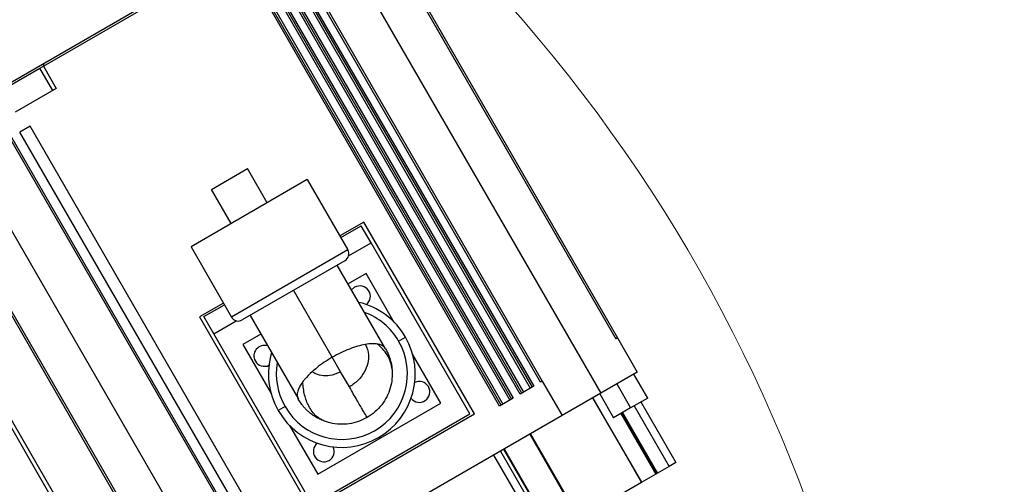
# Model space of a CAD drawing. Header units: millimetres. Extents: x -7 to 844, y 0 to 594.
# Tile 35 of 137: x 368 to 387, y 264 to 273. Entities that reach past the tile are written whole.
import ezdxf

# ---------------------------------------------------------------- set-up
doc = ezdxf.new("R2010")
doc.units = ezdxf.units.MM
doc.styles.add('SLDTEXTSTYLE2', font='HYSWLONGFANGSONG.TTF', dxfattribs={"bigfont": 'bigfont'})
doc.styles.add('SLDTEXTSTYLE3', font='HYSWLONGFANGSONG.TTF')
doc.dimstyles.new('SLDDIMSTYLE1', dxfattribs={"dimtxt": 9.875366, "dimasz": 4.884615, "dimexe": 0, "dimexo": 0.0625, "dimgap": 2.468842, "dimtad": 2, "dimlfac": 13, "dimrnd": 1e-09, "dimzin": 12, "dimdsep": 46, "dimtxsty": 'SLDTEXTSTYLE3', "dimsah": 1, "dimcen": 0.09, "dimadec": 0, "dimazin": 3, "dimtfac": 1, "dimtdec": 3, "dimtofl": 0, "dimtmove": 0, "dimatfit": 3, "dimfxl": 1, "dimfrac": 2, "dimtolj": 1, "dimtzin": 12, "dimarcsym": 0})
doc.dimstyles.new('SLDDIMSTYLE13', dxfattribs={"dimtxt": 9.875366, "dimasz": 4.884615, "dimexe": 0, "dimexo": 0.0625, "dimgap": 2.468842, "dimtad": 0, "dimtih": 1, "dimtoh": 1, "dimlfac": 5, "dimrnd": 1e-09, "dimzin": 12, "dimdsep": 46, "dimtxsty": 'SLDTEXTSTYLE3', "dimblk1": 'NONE', "dimblk2": 'NONE', "dimsah": 1, "dimcen": 0, "dimadec": 0, "dimazin": 3, "dimtfac": 1, "dimtdec": 3, "dimtofl": 0, "dimtmove": 0, "dimatfit": 3, "dimldrblk": 'NONE', "dimfxl": 1, "dimfrac": 2, "dimtolj": 1, "dimtzin": 12, "dimarcsym": 0})
doc.dimstyles.new('SLDDIMSTYLE14', dxfattribs={"dimtxt": 9.875366, "dimasz": 4.884615, "dimexe": 0, "dimexo": 0.0625, "dimgap": 2.468842, "dimtad": 0, "dimtih": 1, "dimtoh": 1, "dimlfac": 5, "dimrnd": 1e-09, "dimzin": 12, "dimdsep": 46, "dimtxsty": 'SLDTEXTSTYLE3', "dimblk1": 'NONE', "dimblk2": 'NONE', "dimsah": 1, "dimcen": 0, "dimadec": 0, "dimazin": 3, "dimtfac": 1, "dimtdec": 3, "dimtmove": 0, "dimatfit": 3, "dimldrblk": 'NONE', "dimfxl": 1, "dimfrac": 2, "dimtolj": 1, "dimtzin": 12, "dimarcsym": 0})
doc.dimstyles.new('SLDDIMSTYLE15', dxfattribs={"dimtxt": 9.875366, "dimasz": 4.884615, "dimexe": 0, "dimexo": 0.0625, "dimgap": 2.468842, "dimtad": 0, "dimtih": 1, "dimtoh": 1, "dimlfac": 5, "dimrnd": 1e-09, "dimzin": 12, "dimdsep": 46, "dimtxsty": 'SLDTEXTSTYLE3', "dimblk1": 'NONE', "dimblk2": 'NONE', "dimsah": 1, "dimcen": 0, "dimadec": 0, "dimazin": 3, "dimtfac": 1, "dimtdec": 3, "dimtmove": 0, "dimatfit": 3, "dimldrblk": 'NONE', "dimfxl": 1, "dimfrac": 2, "dimtolj": 1, "dimtzin": 12, "dimarcsym": 0})
doc.dimstyles.new('SLDDIMSTYLE2', dxfattribs={"dimtxt": 8.4646, "dimasz": 4.884615, "dimexe": 0, "dimexo": 0.0625, "dimgap": 2.11615, "dimtad": 2, "dimlfac": 13, "dimrnd": 1e-09, "dimzin": 12, "dimdsep": 46, "dimtxsty": 'SLDTEXTSTYLE3', "dimsah": 1, "dimcen": 0.09, "dimadec": 0, "dimazin": 3, "dimtfac": 1, "dimtdec": 3, "dimtofl": 0, "dimtmove": 0, "dimatfit": 3, "dimfxl": 1, "dimfrac": 2, "dimtolj": 1, "dimtzin": 12, "dimarcsym": 0})
doc.dimstyles.new('SLDDIMSTYLE8', dxfattribs={"dimtxt": 9.875366, "dimasz": 4.884615, "dimexe": 0, "dimexo": 0.0625, "dimgap": 2.468842, "dimtad": 0, "dimtih": 1, "dimtoh": 1, "dimlfac": 3, "dimrnd": 1e-09, "dimzin": 12, "dimdsep": 46, "dimtxsty": 'SLDTEXTSTYLE3', "dimblk1": 'NONE', "dimblk2": 'NONE', "dimsah": 1, "dimcen": 0, "dimadec": 0, "dimazin": 3, "dimtol": 1, "dimtp": 0.015, "dimtfac": 1, "dimtdec": 3, "dimtmove": 0, "dimatfit": 3, "dimldrblk": 'NONE', "dimfxl": 1, "dimfrac": 2, "dimtolj": 1, "dimtzin": 12, "dimarcsym": 0})

# ---------------------------------------------------------------- blocks, each defined once
blk = doc.blocks.new('_D_2')
at = {"color": 7, "linetype": 'Continuous', "lineweight": 18}
for p, q in [((446.215, 288.028), (446.215, 84.223)), ((304.139, 165.644), (304.139, 84.223)), ((446.215, 85.223), (304.139, 85.223))]:
    blk.add_line(p, q, dxfattribs=at)
for points in [[(304.139, 85.223), (309.023, 84.472), (309.023, 85.975)], [(446.215, 85.223), (441.331, 85.975), (441.331, 84.472)]]:
    blk.add_solid(points, dxfattribs=at)
at = {"color": 7, "linetype": 'Continuous', "lineweight": 18, "insert": (366.534, 97.16), "char_height": 9.2604, "attachment_point": 1, "style": 'SLDTEXTSTYLE3'}
blk.add_mtext('1847', dxfattribs=at)
blk = doc.blocks.new('_D_7')
at = {"color": 7, "linetype": 'Continuous', "lineweight": 18}
for p, q in [((446.215, 288.028), (425.561, 288.028)), ((426.561, 288.028), (426.561, 158.336)), ((330.94, 158.336), (427.561, 158.336))]:
    blk.add_line(p, q, dxfattribs=at)
for points in [[(426.561, 288.028), (425.81, 283.144), (427.312, 283.144)], [(426.561, 158.336), (427.312, 163.221), (425.81, 163.221)]]:
    blk.add_solid(points, dxfattribs=at)
at = {"color": 7, "linetype": 'Continuous', "lineweight": 18, "insert": (416.329, 215.774), "char_height": 7.9375, "attachment_point": 1, "rotation": 90, "style": 'SLDTEXTSTYLE3'}
blk.add_mtext('1686', dxfattribs=at)
blk = doc.blocks.new('_D_13')
at = {"color": 7, "linetype": 'Continuous', "lineweight": 18}
for p, q in [((285.87, 295.567), (409.462, 295.567)), ((408.462, 295.567), (408.462, 210.182)), ((283.979, 210.182), (409.462, 210.182))]:
    blk.add_line(p, q, dxfattribs=at)
for points in [[(408.462, 295.567), (407.71, 290.682), (409.213, 290.682)], [(408.462, 210.182), (409.213, 215.067), (407.71, 215.067)]]:
    blk.add_solid(points, dxfattribs=at)
at = {"color": 7, "linetype": 'Continuous', "lineweight": 18, "insert": (398.23, 245.466), "char_height": 7.9375, "attachment_point": 1, "rotation": 90, "style": 'SLDTEXTSTYLE3'}
blk.add_mtext('1110', dxfattribs=at)
blk = doc.blocks.new('_D_28')
at = {"color": 7, "linetype": 'Continuous', "lineweight": 18}
blk.add_line((754.604, 285.289), (748.254, 285.289), dxfattribs=at)
at = {"color": 7, "linetype": 'Continuous', "lineweight": 18, "char_height": 9.2604, "attachment_point": 1}
for s, insert, style in [('10H7深15', (669.173, 320.457), 'SLDTEXTSTYLE2'), ('%%c', (657.557, 320.457), 'SLDTEXTSTYLE3'), ('Depth 15', (665.328, 308.23), 'SLDTEXTSTYLE3')]:
    blk.add_mtext(s, dxfattribs=dict(at, insert=insert, style=style))
blk = doc.blocks.new('_None')
blk = doc.blocks.new('_D_45')
at = {"color": 7, "linetype": 'Continuous', "lineweight": 18}
blk.add_line((521.285, 333.673), (471.743, 333.673), dxfattribs=at)
at = {"color": 7, "linetype": 'Continuous', "lineweight": 18, "char_height": 9.2604, "attachment_point": 1}
for s, insert, style in [('H8通', (502.411, 345.611), 'SLDTEXTSTYLE2'), ('%%c', (482.152, 345.611), 'SLDTEXTSTYLE3'), ('2-', (471.743, 345.611), 'SLDTEXTSTYLE3'), ('30', (493.768, 345.611), 'SLDTEXTSTYLE3')]:
    blk.add_mtext(s, dxfattribs=dict(at, insert=insert, style=style))
blk = doc.blocks.new('_D_46')
at = {"color": 7, "linetype": 'Continuous', "lineweight": 18}
blk.add_line((688.896, 334.435), (722.792, 334.435), dxfattribs=at)
at = {"color": 7, "linetype": 'Continuous', "lineweight": 18, "attachment_point": 1}
for s, insert, char_height, style in [('通', (714.149, 346.373), 9.26, 'SLDTEXTSTYLE2'), ('8-', (690.483, 346.373), 9.2604, 'SLDTEXTSTYLE3'), ('M20', (700.893, 346.373), 9.2604, 'SLDTEXTSTYLE3')]:
    blk.add_mtext(s, dxfattribs=dict(at, insert=insert, char_height=char_height, style=style))
blk = doc.blocks.new('_D_55')
at = {"color": 7, "linetype": 'Continuous', "lineweight": 18}
blk.add_line((512.91, 531.632), (472.011, 531.632), dxfattribs=at)
at = {"color": 7, "linetype": 'Continuous', "lineweight": 18, "attachment_point": 1}
for s, insert, char_height, style in [('通', (502.68, 543.569), 9.26, 'SLDTEXTSTYLE2'), ('%%c', (482.421, 543.569), 9.2604, 'SLDTEXTSTYLE3'), ('8-', (472.011, 543.569), 9.2604, 'SLDTEXTSTYLE3'), ('22', (494.037, 543.569), 9.2604, 'SLDTEXTSTYLE3')]:
    blk.add_mtext(s, dxfattribs=dict(at, insert=insert, char_height=char_height, style=style))

msp = doc.modelspace()

# ---------------------------------------------------------------- linework, layer by layer
at = {"color": 7, "linetype": 'Continuous', "lineweight": 25}
for p, q in [((373.486302, 275.032676), (366.403366, 270.94334)), ((368.033404, 271.840032), (373.183324, 274.813339)), ((374.537889, 274.573932), (379.180197, 266.533219)), ((374.551967, 274.626472), (379.213505, 266.55245)), ((372.872456, 273.612394), (377.514763, 265.571681)), ((372.905764, 273.631624), (377.548072, 265.590912)), ((372.939073, 273.650855), (377.581381, 265.610142)), ((377.714615, 265.687065), (373.053077, 273.761087)), ((373.105616, 273.747009), (377.747924, 265.706296)), ((372.539369, 273.420086), (377.181677, 265.379373)), ((377.314911, 265.456296), (372.672604, 273.497009)), ((377.34822, 265.475527), (372.705912, 273.51624)), ((372.739221, 273.535471), (377.381529, 265.494758)), ((376.915207, 265.225527), (372.2729, 273.26624)), ((376.948516, 265.244758), (372.306208, 273.285471)), ((372.339517, 273.304701), (376.981825, 265.263989)), ((372.472752, 273.381624), (377.115059, 265.340912)), ((372.50606, 273.400855), (377.148368, 265.360142)), ((368.033404, 271.840032), (368.047481, 271.892571)), ((367.300613, 271.416955), (367.966786, 271.80157)), ((367.966786, 271.80157), (368.033404, 271.840032)), ((368.216786, 271.368557), (367.966786, 271.80157)), ((368.033404, 271.840032), (368.283404, 271.407019)), ((368.283404, 271.407019), (367.483995, 270.94548)), ((367.776229, 270.670086), (367.576377, 270.554701)), ((372.218685, 262.513989), (367.576377, 270.554701)), ((372.418537, 262.629373), (367.776229, 270.670086)), ((367.376525, 270.439317), (372.018833, 262.398604)), ((367.390603, 270.491856), (372.052141, 262.417835)), ((371.305484, 269.441853), (372.004966, 269.8457)), ((372.389581, 269.179526), (372.004966, 269.8457)), ((370.553251, 261.55245), (365.891713, 269.626472)), ((365.944252, 269.612394), (370.58656, 261.571681)), ((373.172335, 269.631449), (370.907345, 268.323757)), ((373.172335, 269.631449), (373.961566, 268.264461)), ((371.690099, 268.77568), (371.305484, 269.441853)), ((374.270656, 268.806024), (373.804335, 268.536793)), ((376.424502, 265.075453), (374.270656, 268.806024)), ((373.823565, 268.503485), (374.223269, 268.734254)), ((374.415577, 268.401167), (374.223269, 268.734254)), ((370.907345, 268.323757), (371.696576, 266.956769)), ((373.961566, 268.264461), (371.696576, 266.956769)), ((373.976997, 268.147953), (374.415577, 268.401167)), ((376.338654, 265.0703), (374.415577, 268.401167)), ((373.905254, 268.054304), (371.906734, 266.900458)), ((374.696211, 266.338172), (373.755365, 267.967765)), ((374.315183, 267.805825), (373.965442, 267.603901)), ((374.865018, 266.853483), (374.315183, 267.805825)), ((373.658524, 266.17396), (372.905994, 267.477381)), ((374.093598, 267.535775), (374.034516, 267.484262)), ((373.134727, 254.888895), (366.077035, 267.113176)), ((373.201345, 254.927356), (366.143652, 267.151638)), ((371.539345, 267.229101), (371.073024, 266.95987)), ((371.158872, 266.965023), (371.558576, 267.195792)), ((371.073024, 266.95987), (373.22687, 263.229299)), ((371.35118, 266.631936), (371.158872, 266.965023)), ((371.35118, 266.631936), (371.78976, 266.885151)), ((372.056623, 266.986996), (372.997469, 265.357403)), ((373.274257, 263.301069), (371.35118, 266.631936)), ((372.2667, 266.623132), (371.916959, 266.421209)), ((374.950232, 266.489272), (375.083466, 266.566195)), ((379.213505, 266.55245), (379.180197, 266.533219)), ((379.213505, 266.55245), (379.598121, 265.886277)), ((371.916959, 266.421209), (372.466793, 265.468867)), ((373.820834, 265.892831), (373.658524, 266.17396)), ((375.772875, 265.281027), (375.22304, 266.233369)), ((373.991773, 265.596755), (373.820834, 265.892831)), ((379.598121, 265.886277), (378.885315, 265.474738)), ((379.800734, 265.381494), (379.531503, 265.847815)), ((377.581381, 265.610142), (377.314911, 265.456296)), ((377.747924, 265.706296), (377.714615, 265.687065)), ((377.747924, 265.706296), (378.132539, 265.040123)), ((379.198417, 265.655507), (379.467648, 265.189186)), ((377.181677, 265.379373), (376.915207, 265.225527)), ((378.885315, 265.474738), (378.132539, 265.040123)), ((378.731023, 265.385657), (379.681023, 263.740209)), ((379.684251, 263.742073), (378.734251, 265.387522)), ((378.86533, 265.4632), (379.134561, 264.996878)), ((379.800734, 265.381494), (379.467648, 265.189186)), ((372.739602, 265.212964), (372.606367, 265.136041)), ((373.374651, 263.896412), (375.772875, 265.281027)), ((379.467648, 265.189186), (379.134561, 264.996878)), ((379.6675, 265.304571), (380.348269, 264.125444)), ((378.132539, 265.040123), (372.403448, 261.732431)), ((373.22687, 263.229299), (376.424502, 265.075453)), ((373.274257, 263.301069), (376.338654, 265.0703)), ((379.310942, 265.098712), (379.991712, 263.919585)), ((372.824816, 264.848754), (373.374651, 263.896412)), ((377.504933, 264.677774), (378.454933, 263.032326)), ((377.518905, 264.685841), (378.468905, 263.040393)), ((376.800193, 264.270892), (377.750193, 262.625444)), ((376.933427, 264.347815), (377.883427, 262.702367)), ((376.995078, 264.383409), (377.945078, 262.737961)), ((377.005064, 264.389174), (377.955064, 262.743726)), ((380.215034, 264.048521), (379.991712, 263.919585)), ((380.348269, 264.125444), (380.215034, 264.048521)), ((379.959621, 263.901058), (379.684251, 263.742073)), ((379.96984, 263.906958), (379.959621, 263.901058)), ((379.991712, 263.919585), (379.96984, 263.906958)), ((379.681023, 263.740209), (378.468905, 263.040393)), ((379.684251, 263.742073), (379.681023, 263.740209))]:
    msp.add_line(p, q, dxfattribs=at)
at = {"color": 8, "linetype": 'Continuous', "lineweight": 25}
for p, q in [((374.166085, 273.648686), (378.885315, 265.474738)), ((366.931442, 269.471763), (371.650672, 261.297815)), ((379.534265, 265.227648), (380.215034, 264.048521)), ((379.278852, 265.080185), (379.959621, 263.901058)), ((379.289071, 265.086085), (379.96984, 263.906958))]:
    msp.add_line(p, q, dxfattribs=at)
at = {"color": 7, "linetype": 'Continuous', "lineweight": 18}
for centre, radius, start, end in [((280.677657, 210.182292), 183.538462, 30, 171.45435339), ((354.464036, 253.210041), 98.135872, 20.78106045, 194.20803626), ((354.530466, 252.939317), 30.221041, 291.4062139, 41.7783192)]:
    msp.add_arc(centre, radius, start, end, dxfattribs=at)
at = {"color": 7, "linetype": 'Continuous', "lineweight": 25}
for centre, radius, start, end in [((373.828331, 268.187538), 0.153846, 300, 30), ((374.195521, 267.359239), 0.203846, 308.3422314, 120), ((373.844917, 265.851118), 1.430154, 30, 76.7031115), ((371.829811, 267.033692), 0.153846, 210, 300), ((373.844917, 265.851118), 1.430154, 210, 30), ((372.336796, 266.201722), 0.203846, 72.620991, 210), ((373.844917, 265.851118), 1.276308, 210, 30), ((373.844917, 265.851118), 1.430154, 163.2968885, 210), ((372.336796, 266.201722), 0.203846, 210, 295.4827788), ((375.353038, 265.500514), 0.203846, 218.3422317, 30), ((375.353038, 265.500514), 0.203846, 30, 115.4827788), ((373.494313, 264.342997), 0.203846, 128.3422312, 300), ((373.494313, 264.342997), 0.203846, 300, 25.4827792)]:
    msp.add_arc(centre, radius, start, end, dxfattribs=at)
at = {"color": 8, "linetype": 'Continuous', "lineweight": 25}
for start, end in [(30, 69.785757), (170.214243, 210)]:
    msp.add_arc((373.844917, 265.851118), 1.276308, start, end, dxfattribs=at)
at = {"color": 7, "linetype": 'Continuous', "lineweight": 25}
for points, knots in [([(374.308249, 266.425378), (374.305608, 266.424934), (374.255724, 266.416556), (374.153455, 266.392711), (373.991836, 266.337668), (373.824639, 266.265315), (373.713697, 266.204303), (373.658524, 266.17396)], [0, 0, 0, 0, 0.014128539, 0.26682087, 0.508650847, 0.755644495, 1, 1, 1, 1]), ([(374.308078, 266.425281), (374.331838, 266.359067), (374.374675, 266.239688), (374.354898, 266.050875), (374.287456, 265.878915), (374.165981, 265.715685), (374.050794, 265.637048), (373.991773, 265.596755)], [0, 0, 0, 0, 0.2135917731, 0.3850894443, 0.5751605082, 0.7823152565, 1, 1, 1, 1]), ([(374.536748, 266.43182), (374.501982, 266.435502), (374.435653, 266.442526), (374.349327, 266.430907), (374.308249, 266.425378)], [0, 0, 0, 0, 0.524153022, 1, 1, 1, 1]), ([(374.821856, 265.937713), (374.814286, 265.985614), (374.798735, 266.084009), (374.733578, 266.215886), (374.646678, 266.334097), (374.573563, 266.398965), (374.536599, 266.43176)], [0, 0, 0, 0, 0.2636957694, 0.541671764, 0.7682803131, 1, 1, 1, 1]), ([(374.694288, 266.341503), (374.686981, 266.352152), (374.677013, 266.36668), (374.659555, 266.382158), (374.648423, 266.390689), (374.63387, 266.400285), (374.613293, 266.410838), (374.584474, 266.421457), (374.558008, 266.428118), (374.540959, 266.431087), (374.536748, 266.43182)], [0, 0, 0, 0, 0.245833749, 0.335361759, 0.405030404, 0.484783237, 0.622955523, 0.776270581, 0.944735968, 1, 1, 1, 1]), ([(374.694288, 266.341503), (374.717794, 266.296306), (374.758417, 266.218196), (374.798542, 266.090272), (374.815859, 265.999916), (374.821085, 265.945711), (374.821855, 265.937726)], [0, 0, 0, 0, 0.358544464, 0.619643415, 0.943965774, 1, 1, 1, 1]), ([(373.658524, 266.17396), (373.60577, 266.142041), (373.500143, 266.07813), (373.368361, 265.981479), (373.296404, 265.918904), (373.266155, 265.892599)], [0, 0, 0, 0, 0.3664134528, 0.7336497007, 1, 1, 1, 1]), ([(374.821855, 265.937726), (374.823998, 265.877381), (374.828244, 265.757862), (374.792126, 265.576579), (374.72501, 265.404704), (374.623551, 265.245688), (374.495062, 265.106321), (374.388184, 265.036362), (374.335301, 265.001747)], [0, 0, 0, 0, 0.16748763, 0.331730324, 0.502624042, 0.664437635, 0.833966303, 1, 1, 1, 1]), ([(373.266155, 265.892599), (373.215292, 265.843637), (373.144509, 265.775499), (373.095318, 265.710882), (373.081474, 265.692697)], [0, 0, 0, 0, 0.718566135, 1, 1, 1, 1]), ([(373.820834, 265.892831), (373.766177, 265.867071), (373.659663, 265.816868), (373.489633, 265.80594), (373.356074, 265.836169), (373.289715, 265.87787), (373.266365, 265.892544)], [0, 0, 0, 0, 0.304215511, 0.59285504, 0.856736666, 1, 1, 1, 1]), ([(373.081474, 265.692697), (373.06299, 265.665775), (373.024584, 265.609837), (372.994745, 265.543176), (372.979997, 265.491845), (372.975069, 265.457732), (372.975173, 265.423063), (372.981211, 265.389838), (372.991171, 265.369616), (372.995546, 265.360734)], [0, 0, 0, 0, 0.198764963, 0.412988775, 0.538192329, 0.649172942, 0.735011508, 0.883612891, 1, 1, 1, 1]), ([(373.525508, 264.923818), (373.463349, 264.95401), (373.334487, 265.0166), (373.200018, 265.204599), (373.111019, 265.434023), (373.091385, 265.606462), (373.081546, 265.692879)], [0, 0, 0, 0, 0.261457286, 0.542023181, 0.770485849, 1, 1, 1, 1]), ([(374.335301, 265.001747), (374.331355, 265.008582), (374.323178, 265.022745), (374.254687, 265.141376), (374.145751, 265.330057), (374.043106, 265.507845), (373.991773, 265.596755)], [0, 0, 0, 0, 0.232719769, 0.48220508, 0.741053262, 1, 1, 1, 1]), ([(373.52556, 264.9238), (373.494929, 264.93535), (373.435384, 264.957803), (373.34893, 265.00328), (373.273573, 265.052261), (373.209637, 265.102791), (373.160321, 265.147872), (373.123183, 265.186476), (373.096114, 265.217426), (373.0744, 265.244028), (373.039329, 265.289779), (373.01409, 265.330681), (372.995546, 265.360734)], [0, 0, 0, 0, 0.137578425, 0.267448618, 0.413419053, 0.520273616, 0.615715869, 0.699750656, 0.750474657, 0.793488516, 0.848268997, 1, 1, 1, 1]), ([(374.335301, 265.001747), (374.280617, 264.974023), (374.170272, 264.91808), (373.988845, 264.875395), (373.801242, 264.865442), (373.645316, 264.886379), (373.555327, 264.914498), (373.52556, 264.9238)], [0, 0, 0, 0, 0.215702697, 0.435254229, 0.654714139, 0.885787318, 1, 1, 1, 1])]:
    msp.add_open_spline(points, degree=3, knots=knots, dxfattribs=at)

# ---------------------------------------------------------------- dimensions: what is measured, and where the dimension line sits
at = {"color": 7, "linetype": 'Continuous', "lineweight": 18}
for p1, text, dimstyle, picture, middle in [((3.286, 2.923341), '8-<>通', 'SLDDIMSTYLE15', '_D_55', (491.667114, 539.014431)), ((4.915706, 3.435323), '2-<>H8通', 'SLDDIMSTYLE13', '_D_45', (495.719839, 341.056069))]:
    dim = msp.add_diameter_dim_2p(p1=p1, p2=(0, 0), text=text, dimstyle=dimstyle, dxfattribs=at)
    dim.commit()
    dim.dimension.update_dxf_attribs({"geometry": picture, "text_midpoint": middle, "dimtype": 163})
for p1, text, dimstyle, picture, middle in [((3.431977, 2.05165), '8-M20通', 'SLDDIMSTYLE14', '_D_46', (706.637658, 340.548883)), ((3.197717, 0.941065), '%%c10H7深15\\PDepth 15', 'SLDDIMSTYLE8', '_D_28', (680.650764, 308.580071))]:
    dim = msp.add_diameter_dim_2p(p1=p1, p2=(0, 0), text=text, dimstyle=dimstyle, override={"dimpost": '<>'}, dxfattribs=at)
    dim.commit()
    dim.dimension.update_dxf_attribs({"geometry": picture, "text_midpoint": middle, "dimtype": 163})
for base, p1, p2, picture, middle in [((408.461635, 210.182292), (285.869965, 295.566907), (283.979068, 210.182292), '_D_13', (408.461635, 252.874599)), ((426.560986, 158.336138), (446.215483, 288.028446), (330.940235, 158.336138), '_D_7', (426.560986, 223.182292))]:
    dim = msp.add_linear_dim(base=base, p1=p1, p2=p2, angle=90, dimstyle='SLDDIMSTYLE2', dxfattribs=at)
    dim.commit()
    dim.dimension.update_dxf_attribs({"geometry": picture, "text_midpoint": middle, "dimtype": 160})
dim = msp.add_linear_dim(base=(304.13856, 85.223083), p1=(446.215483, 288.028446), p2=(304.13856, 165.644156), dimstyle='SLDDIMSTYLE1', dxfattribs=at)
dim.commit()
dim.dimension.update_dxf_attribs({"geometry": '_D_2', "text_midpoint": (375.177022, 85.223083), "dimtype": 160})

doc.saveas('drawing.dxf')
